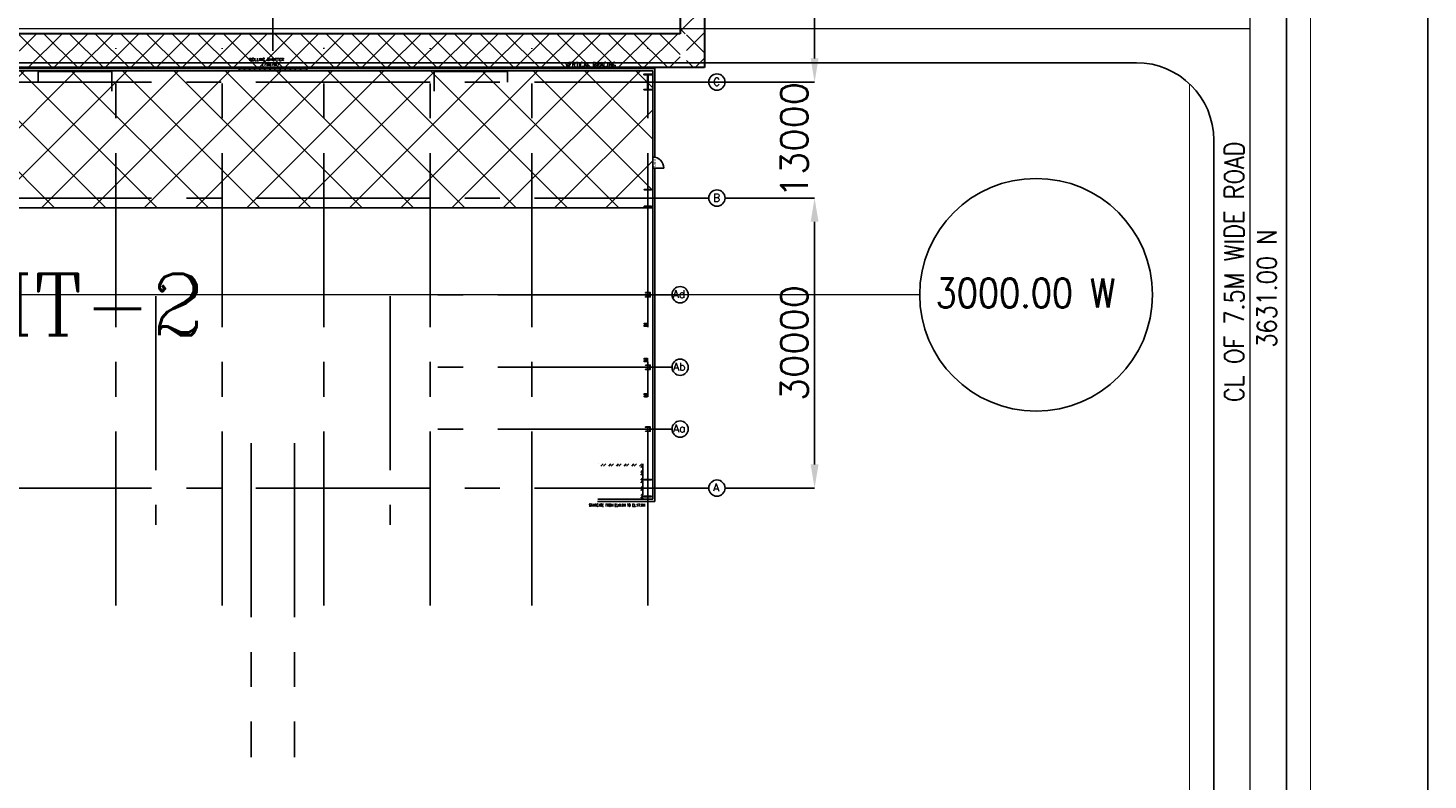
# Model space of a CAD drawing. Header units: inches. Extents: x 0 to 1544102, y -303681 to 23144100.
# Tile 31 of 256: x 47745 to 65834, y -147735 to -138011. Entities that reach past the tile are written whole.
import ezdxf
from ezdxf.enums import TextEntityAlignment as Align

# ---------------------------------------------------------------- set-up
doc = ezdxf.new("R2010")
doc.units = ezdxf.units.IN
doc.header["$LTSCALE"] = 1800
doc.header["$MEASUREMENT"] = 0
for name, pattern in [('CENTER', [2, 1.25, -0.25, 0.25, -0.25]), ('CENTER2', [1.125, 0.75, -0.125, 0.125, -0.125]), ('CENTRE', [1.5, 0.75, -0.25, 0.25, -0.25]), ('HIDDEN', [0.375, 0.25, -0.125])]:
    doc.linetypes.add(name, pattern=pattern)
doc.layers.get('0').update_dxf_attribs({"color": 253, "lineweight": 9})
for name, color, linetype in [('1', 7, 'Continuous'), ('AUX COL', 1, 'Continuous'), ('CEN', 2, 'CENTER'), ('COL', 1, 'Continuous'), ('DIM', 4, 'Continuous'), ('GRID', 251, 'CENTER'), ('Road', 3, 'Continuous'), ('Road Sides', 11, 'Continuous'), ('STAIR', 2, 'Continuous'), ('STEEL', 231, 'Continuous'), ('TEXT', 3, 'Continuous'), ('WALL', 6, 'Continuous')]:
    doc.layers.add(name, color=color, linetype=linetype)
for name, color, linetype, lineweight in [('CL', 8, 'CENTER', 15), ('EQUIP', 8, 'HIDDEN', 9), ('TRENCH-TRESTLE', 6, 'Continuous', 30)]:
    doc.layers.add(name, color=color, linetype=linetype, lineweight=lineweight)
doc.styles.add('HTX11', font='O8111901')
doc.styles.add('ROMANC', font='ROMANC.SHX')
doc.styles.add('ROMANS', font='romans.shx')
doc.dimstyles.new('User2400', dxfattribs={"dimscale": 175, "dimtxt": 2, "dimasz": 1.75, "dimexe": 0, "dimexo": 0, "dimgap": 0.5, "dimtad": 1, "dimdec": 0, "dimlfac": 8, "dimzin": 0, "dimdsep": 46, "dimtxsty": 'ROMANS', "dimcen": 0, "dimclrd": 1, "dimclre": 1, "dimclrt": 3, "dimadec": 0, "dimazin": 0, "dimtfac": 0.09, "dimtdec": 0, "dimtix": 1, "dimtofl": 0, "dimtmove": 0, "dimatfit": 3, "dimfxl": 1, "dimtolj": 1, "dimtzin": 0, "dimarcsym": 0})

# ---------------------------------------------------------------- blocks, each defined once
blk = doc.blocks.new('*D407')
at = {"layer": 'DIM', "color": 1, "lineweight": -2, "transparency": 16777216}
for p, q in [((57908, -137335), (57908, -135337)), ((56394, -137335), (57908, -137335)), ((57908, -138404), (57908, -137641)), ((56394, -138710), (57908, -138710))]:
    blk.add_line(p, q, dxfattribs=at)
at = {"layer": 'DIM', "color": 1, "transparency": 16777216}
for points in [[(57857, -137641), (57959, -137641), (57908, -137335)], [(57857, -138404), (57959, -138404), (57908, -138710)]]:
    blk.add_solid(points, dxfattribs=at)
at = {"layer": 'DIM', "color": 3, "transparency": 16777216, "insert": (57645, -136183), "char_height": 350, "attachment_point": 5, "rotation": 90, "style": 'ROMANS'}
blk.add_mtext('\\A1;11000', dxfattribs=at)
blk = doc.blocks.new('*D37')
at = {"layer": 'DIM', "color": 1, "lineweight": -2, "transparency": 16777216}
for p, q in [((56751, -140210), (57908, -140210)), ((57908, -140516), (57908, -143654)), ((56767, -143960), (57908, -143960))]:
    blk.add_line(p, q, dxfattribs=at)
at = {"layer": 'DIM', "color": 1, "transparency": 16777216}
for points in [[(57857, -140516), (57959, -140516), (57908, -140210)], [(57857, -143654), (57959, -143654), (57908, -143960)]]:
    blk.add_solid(points, dxfattribs=at)
at = {"layer": 'DIM', "color": 3, "transparency": 16777216, "insert": (57645, -142085), "char_height": 350, "attachment_point": 5, "rotation": 90, "style": 'ROMANS'}
blk.add_mtext('\\A1;30000', dxfattribs=at)
blk = doc.blocks.new('*D38')
at = {"layer": 'DIM', "color": 1, "lineweight": -2, "transparency": 16777216}
for p, q in [((57908, -138404), (57908, -138097)), ((56751, -138710), (57908, -138710)), ((57462, -140210), (57908, -140210)), ((57908, -140516), (57908, -140822))]:
    blk.add_line(p, q, dxfattribs=at)
at = {"layer": 'DIM', "color": 1, "transparency": 16777216}
for points in [[(57857, -138404), (57959, -138404), (57908, -138710)], [(57857, -140516), (57959, -140516), (57908, -140210)]]:
    blk.add_solid(points, dxfattribs=at)
at = {"layer": 'DIM', "color": 3, "transparency": 16777216, "insert": (57645, -139460), "char_height": 350, "attachment_point": 5, "rotation": 90, "style": 'ROMANS'}
blk.add_mtext('\\A1;13000', dxfattribs=at)

msp = doc.modelspace()

# ---------------------------------------------------------------- hatches: boundary and pattern name
at = {"layer": 'COL'}
h = msp.add_hatch(dxfattribs=at)
h.set_pattern_fill('ANSI31', color=8, scale=25, style=0)
h.set_pattern_definition([(45, (45907.16, -153718.8955), (-2.2097087, 2.2097087), [])])
h.paths.add_polyline_path([(55803.58, -138609.93), (55703.58, -138609.93), (55703.58, -138615.56), (55803.58, -138615.56)])
h.paths.add_polyline_path([(55756.39, -138615.56), (55750.77, -138615.56), (55750.77, -138804.31), (55756.39, -138804.31)])
h.paths.add_polyline_path([(55803.58, -138804.31), (55703.58, -138804.31), (55703.58, -138809.93), (55803.58, -138809.93)])
h = msp.add_hatch(dxfattribs=at)
h.set_pattern_fill('ANSI31', color=8, scale=25, style=0)
h.set_pattern_definition([(45, (53760.806, -143070.666), (-2.2097087, 2.2097087), [])])
h.paths.add_polyline_path([(55707.33, -140316.18), (55799.83, -140316.18), (55799.83, -140322.43), (55707.33, -140322.43)])
h.paths.add_polyline_path([(55751.58, -140103.68), (55755.58, -140103.68), (55755.58, -140316.18), (55751.58, -140316.18)])
h.paths.add_polyline_path([(55707.33, -140097.43), (55799.83, -140097.43), (55799.83, -140103.68), (55707.33, -140103.68)])
h = msp.add_hatch(dxfattribs=at)
h.set_pattern_fill('ANSI31', color=8, scale=25, style=0)
h.set_pattern_definition([(45, (53760.806, -146820.666), (-2.2097087, 2.2097087), [])])
h.paths.add_polyline_path([(55707.33, -144066.18), (55799.83, -144066.18), (55799.83, -144072.43), (55707.33, -144072.43)])
h.paths.add_polyline_path([(55751.58, -143853.68), (55755.58, -143853.68), (55755.58, -144066.18), (55751.58, -144066.18)])
h.paths.add_polyline_path([(55707.33, -143847.43), (55799.83, -143847.43), (55799.83, -143853.68), (55707.33, -143853.68)])
at = {"layer": 'EQUIP'}
h = msp.add_hatch(dxfattribs=at)
h.set_pattern_fill('ANSI31', color=8, scale=12.5, style=0)
h.set_pattern_definition([(45, (55617.3282, -141847.4337), (-1.104854, 1.104854), [])])
h.paths.add_polyline_path([(55726.7, -141853.68), (55704.83, -141853.68), (55704.83, -141869.31), (55726.7, -141869.31)])
h.paths.add_polyline_path([(55742.33, -141853.68), (55726.7, -141853.68), (55726.7, -141869.31), (55742.33, -141869.31)])
h.paths.add_polyline_path([(55748.58, -141825.56), (55742.33, -141825.56), (55742.33, -141869.31), (55748.58, -141869.31)])
h.paths.add_polyline_path([(55742.33, -141825.56), (55726.7, -141825.56), (55726.7, -141841.18), (55742.33, -141841.18)])
h.paths.add_polyline_path([(55726.7, -141825.56), (55704.83, -141825.56), (55704.83, -141841.18), (55726.7, -141841.18)])
h = msp.add_hatch(dxfattribs=at)
h.set_pattern_fill('ANSI31', color=8, scale=12.5, style=0)
h.set_pattern_definition([(45, (55617.3282, -142303.6837), (-1.104854, 1.104854), [])])
h.paths.add_polyline_path([(55726.7, -142309.93), (55704.83, -142309.93), (55704.83, -142325.56), (55726.7, -142325.56)])
h.paths.add_polyline_path([(55742.33, -142309.93), (55726.7, -142309.93), (55726.7, -142325.56), (55742.33, -142325.56)])
h.paths.add_polyline_path([(55748.58, -142281.81), (55742.33, -142281.81), (55742.33, -142325.56), (55748.58, -142325.56)])
h.paths.add_polyline_path([(55742.33, -142281.81), (55726.7, -142281.81), (55726.7, -142297.43), (55742.33, -142297.43)])
h.paths.add_polyline_path([(55726.7, -142281.81), (55704.83, -142281.81), (55704.83, -142297.43), (55726.7, -142297.43)])
h = msp.add_hatch(dxfattribs=at)
h.set_pattern_fill('ANSI31', color=8, scale=12.5, style=0)
h.set_pattern_definition([(45, (55617.3282, -142759.9337), (-1.104854, 1.104854), [])])
h.paths.add_polyline_path([(55726.7, -142766.18), (55704.83, -142766.18), (55704.83, -142781.81), (55726.7, -142781.81)])
h.paths.add_polyline_path([(55742.33, -142766.18), (55726.7, -142766.18), (55726.7, -142781.81), (55742.33, -142781.81)])
h.paths.add_polyline_path([(55748.58, -142738.06), (55742.33, -142738.06), (55742.33, -142781.81), (55748.58, -142781.81)])
h.paths.add_polyline_path([(55742.33, -142738.06), (55726.7, -142738.06), (55726.7, -142753.68), (55742.33, -142753.68)])
h.paths.add_polyline_path([(55726.7, -142738.06), (55704.83, -142738.06), (55704.83, -142753.68), (55726.7, -142753.68)])
at = {"layer": 'Road Sides', "linetype": 'ByBlock'}
h = msp.add_hatch(dxfattribs=at)
h.set_pattern_fill('ANSI37', color=4, scale=3750)
h.set_pattern_definition([(45, (346976.75, -617549.43), (-331.4563, 331.4563), []), (135, (346976.75, -617549.43), (-331.4563, -331.4563), [])])
h.paths.add_polyline_path([(40691.08, -140335.52), (55817.33, -140335.52), (55817.33, -138564.93), (40691.08, -138564.93)])
at = {"layer": 'WALL'}
h = msp.add_hatch(dxfattribs=at)
h.set_pattern_fill('ANSI32', color=8, scale=187.5, style=0)
h.set_pattern_definition([(45, (55662.33, -143758.684), (-49.7184, 49.7184), []), (45, (55695.474, -143758.684), (-49.7184, 49.7184), [])])
h.paths.add_polyline_path([(55691.08, -143959.93), (55662.33, -143959.93), (55662.33, -144104.93), (55691.08, -144104.93)])
h.paths.add_polyline_path([(55110.66, -143647.43), (55110.66, -143676.18), (55662.33, -143676.18), (55662.33, -143959.93), (55691.08, -143959.93), (55691.08, -143647.43)])

# ---------------------------------------------------------------- linework, layer by layer
at = {"color": 8, "linetype": 'ByBlock'}
for p, q in [((56484.83, -137739.96), (56172.33, -138052.46)), ((47853.46, -138084.92), (47415.96, -138522.42)), ((48056.53, -138522.42), (47619.03, -138084.92)), ((48184.91, -138084.92), (47747.41, -138522.42)), ((48387.99, -138522.42), (47950.49, -138084.92)), ((48516.37, -138084.92), (48078.87, -138522.42)), ((48719.45, -138522.42), (48281.95, -138084.92)), ((48847.83, -138084.92), (48410.33, -138522.42)), ((49050.9, -138522.42), (48613.4, -138084.92)), ((49179.28, -138084.92), (48741.78, -138522.42)), ((49382.36, -138522.42), (48944.86, -138084.92)), ((49510.74, -138084.92), (49073.24, -138522.42)), ((49713.82, -138522.42), (49276.32, -138084.92)), ((49842.19, -138084.92), (49404.69, -138522.42)), ((50045.27, -138522.42), (49607.77, -138084.92)), ((50173.65, -138084.92), (49736.15, -138522.42)), ((50376.73, -138522.42), (49939.23, -138084.92)), ((50505.11, -138084.92), (50067.61, -138522.42)), ((50708.19, -138522.42), (50270.69, -138084.92)), ((50836.56, -138084.92), (50399.06, -138522.42)), ((51039.64, -138522.42), (50602.14, -138084.92)), ((51168.02, -138084.92), (50730.52, -138522.42)), ((51371.1, -138522.42), (50933.6, -138084.92)), ((51499.48, -138084.92), (51061.98, -138522.42)), ((51702.55, -138522.42), (51265.05, -138084.92)), ((51830.93, -138084.92), (51393.43, -138522.42)), ((52034.01, -138522.42), (51596.51, -138084.92)), ((52162.39, -138084.92), (51724.89, -138522.42)), ((52365.47, -138522.42), (51927.97, -138084.92)), ((52493.85, -138084.92), (52056.35, -138522.42)), ((52696.92, -138522.42), (52259.42, -138084.92)), ((52825.3, -138084.92), (52387.8, -138522.42)), ((53028.38, -138522.42), (52590.88, -138084.92)), ((53156.76, -138084.92), (52719.26, -138522.42)), ((53359.84, -138522.42), (52922.34, -138084.92)), ((53488.21, -138084.92), (53050.71, -138522.42)), ((53691.29, -138522.42), (53253.79, -138084.92)), ((53819.67, -138084.92), (53382.17, -138522.42)), ((54022.75, -138522.42), (53585.25, -138084.92)), ((54151.13, -138084.92), (53713.63, -138522.42)), ((54354.2, -138522.42), (53916.7, -138084.92)), ((54482.58, -138084.92), (54045.08, -138522.42)), ((54685.66, -138522.42), (54248.16, -138084.92)), ((54814.04, -138084.92), (54376.54, -138522.42)), ((55017.12, -138522.42), (54579.62, -138084.92)), ((55145.5, -138084.92), (54708, -138522.42)), ((55348.57, -138522.42), (54911.07, -138084.92)), ((55476.95, -138084.92), (55039.45, -138522.42)), ((55680.03, -138522.42), (55242.53, -138084.92)), ((55808.41, -138084.92), (55370.91, -138522.42)), ((56011.49, -138522.42), (55573.99, -138084.92)), ((56139.86, -138084.92), (55702.36, -138522.42)), ((56172.33, -138351.81), (55905.44, -138084.92)), ((56236.9, -138084.92), (56172.33, -138020.35)), ((56484.83, -138071.42), (56253.58, -138302.67)), ((56484.83, -138332.85), (56253.58, -138101.6)), ((56172.33, -138383.92), (56033.82, -138522.42)), ((56342.94, -138522.42), (56253.58, -138433.06)), ((56342.94, -138522.42), (56342.94, -138522.42)), ((56484.83, -138402.87), (56365.28, -138522.42)), ((56365.28, -138522.42), (56365.28, -138522.42))]:
    msp.add_line(p, q, dxfattribs=at)
at = {"color": 8}
for p, q in [((55753.58, -140322.43), (55753.58, -140097.43)), ((55753.58, -144072.43), (55753.58, -143847.43))]:
    msp.add_line(p, q, dxfattribs=at)
at = {"color": 8, "linetype": 'CENTER2', "ltscale": 0.15}
for p, q in [((55753.58, -141488.06), (55753.58, -141431.81)), ((55781.7, -141459.93), (55725.45, -141459.93))]:
    msp.add_line(p, q, dxfattribs=at)
at = {"color": 8, "linetype": 'CENTRE', "ltscale": 500}
msp.add_line((59265.8, -141459.94), (14830.72, -141459.94), dxfattribs=at)
at = {"color": 8, "linetype": 'CENTER2', "ltscale": 0.25}
for p, q in [((55781.7, -142397.43), (55725.45, -142397.43)), ((55753.58, -142425.56), (55753.58, -142369.31)), ((55781.7, -143197.43), (55725.45, -143197.43)), ((55753.58, -143225.56), (55753.58, -143169.31))]:
    msp.add_line(p, q, dxfattribs=at)
at = {"layer": '1', "color": 8}
for centre in [(56646.12, -138709.93), (56646.12, -138709.93), (56646.12, -140209.93), (56646.12, -140209.93), (56171.12, -141459.93), (56171.12, -141459.93), (56171.12, -142397.43), (56171.12, -142397.43), (56171.12, -143197.43), (56171.12, -143197.43), (56646.12, -143959.93), (56646.12, -143959.93)]:
    msp.add_circle(centre, 105.04, dxfattribs=at)
at = {"layer": 'AUX COL', "color": 8}
for p, q in [((55777.7, -141483.56), (55777.7, -141436.31)), ((55781.7, -141483.56), (55781.7, -141436.31)), ((55778.58, -142422.06), (55778.58, -142372.81)), ((55781.7, -142422.06), (55781.7, -142372.81)), ((55778.58, -143222.06), (55778.58, -143172.81)), ((55781.7, -143222.06), (55781.7, -143172.81))]:
    msp.add_line(p, q, dxfattribs=at)
for points in [[(55722.33, -141431.81), (55784.83, -141431.81), (55784.83, -141436.31), (55722.33, -141436.31)], [(55722.33, -141483.56), (55784.83, -141483.56), (55784.83, -141488.06), (55722.33, -141488.06)], [(55722.33, -142369.31), (55784.83, -142369.31), (55784.83, -142372.81), (55722.33, -142372.81)], [(55722.33, -142422.06), (55784.83, -142422.06), (55784.83, -142425.56), (55722.33, -142425.56)], [(55722.33, -143169.31), (55784.83, -143169.31), (55784.83, -143172.81), (55722.33, -143172.81)], [(55722.33, -143222.06), (55784.83, -143222.06), (55784.83, -143225.56), (55722.33, -143225.56)]]:
    msp.add_lwpolyline(points, close=True, dxfattribs=at)
at = {"layer": 'CEN', "color": 8}
for p, q in [((55729.63, -138709.93), (55777.52, -138709.93)), ((55753.58, -138809.93), (55753.58, -138609.93)), ((55753.58, -140322.43), (55753.58, -140097.43)), ((55729.63, -140209.93), (55777.52, -140209.93)), ((49396.7, -141477.64), (49396.7, -144433.48)), ((52422.95, -141477.64), (52422.95, -144433.48)), ((50630.45, -143379.93), (50630.45, -147376.62)), ((50630.45, -143379.93), (50630.45, -147440.45)), ((51189.2, -143379.93), (51189.2, -147336.82)), ((51189.2, -143379.93), (51189.2, -147440.45)), ((55729.63, -143959.93), (55777.52, -143959.93)), ((55753.58, -144072.43), (55753.58, -143847.43))]:
    msp.add_line(p, q, dxfattribs=at)
at = {"layer": 'CL', "color": 8, "ltscale": 100}
for p, q in [((63534.83, -155465.3), (63534.83, -127873.18)), ((63534.99, -138022.43), (17066.08, -138022.43))]:
    msp.add_line(p, q, dxfattribs=at)
at = {"layer": 'COL', "color": 8}
for points in [[(55703.58, -138609.93), (55803.58, -138609.93), (55803.58, -138615.56), (55703.58, -138615.56)], [(55750.77, -138615.56), (55756.39, -138615.56), (55756.39, -138804.31), (55750.77, -138804.31)], [(55703.58, -138804.31), (55803.58, -138804.31), (55803.58, -138809.93), (55703.58, -138809.93)], [(55707.33, -140097.43), (55799.83, -140097.43), (55799.83, -140103.68), (55707.33, -140103.68)], [(55751.58, -140103.68), (55755.58, -140103.68), (55755.58, -140316.18), (55751.58, -140316.18)], [(55707.33, -140316.18), (55799.83, -140316.18), (55799.83, -140322.43), (55707.33, -140322.43)], [(55707.33, -143847.43), (55799.83, -143847.43), (55799.83, -143853.68), (55707.33, -143853.68)], [(55751.58, -143853.68), (55755.58, -143853.68), (55755.58, -144066.18), (55751.58, -144066.18)], [(55707.33, -144066.18), (55799.83, -144066.18), (55799.83, -144072.43), (55707.33, -144072.43)]]:
    msp.add_lwpolyline(points, close=True, dxfattribs=at)
at = {"layer": 'EQUIP', "color": 8, "linetype": 'CENTER2'}
for points in [[(55704.83, -141841.18), (55704.83, -141825.56), (55748.58, -141825.56), (55748.58, -141869.31), (55704.83, -141869.31), (55704.83, -141853.68)], [(55704.83, -142297.43), (55704.83, -142281.81), (55748.58, -142281.81), (55748.58, -142325.56), (55704.83, -142325.56), (55704.83, -142309.93)], [(55704.83, -142753.68), (55704.83, -142738.06), (55748.58, -142738.06), (55748.58, -142781.81), (55704.83, -142781.81), (55704.83, -142766.18)]]:
    msp.add_lwpolyline(points, dxfattribs=at)
at = {"layer": 'GRID', "color": 8}
for p, q in [((50909.83, -134205.33), (50909.83, -138306.54)), ((48878.58, -145478.63), (48878.58, -138272.43)), ((50253.58, -145478.63), (50253.58, -138272.43)), ((51566.08, -145478.63), (51566.08, -138268.25)), ((52941.08, -145478.63), (52941.08, -138272.43)), ((54253.58, -145478.63), (54253.58, -138272.43)), ((55753.58, -145478.63), (55753.58, -138272.43)), ((56541.08, -138709.93), (39653.58, -138709.93)), ((56541.08, -140209.93), (39653.58, -140209.93)), ((56066.08, -141459.93), (53041.08, -141459.93)), ((56066.08, -142397.43), (53041.08, -142397.43)), ((56066.08, -143197.43), (53041.08, -143197.43)), ((56541.08, -143959.93), (39653.58, -143959.93))]:
    msp.add_line(p, q, dxfattribs=at)
at = {"layer": 'Road', "color": 8, "ltscale": 100}
for p, q in [((64003.58, -155465.3), (64003.58, -127873.18)), ((64003.58, -155465.3), (64003.58, -127873.18)), ((63066.08, -152741.19), (63066.08, -139459.93)), ((63066.08, -152741.19), (63066.08, -139460.05))]:
    msp.add_line(p, q, dxfattribs=at)
at = {"layer": 'Road', "color": 8}
msp.add_line((62066.08, -138459.93), (18535.19, -138459.93), dxfattribs=at)
msp.add_arc((62066.08, -139459.93), 1000, 0, 90, dxfattribs=at)
at = {"layer": 'Road Sides', "color": 161, "linetype": 'ByBlock'}
msp.add_lwpolyline([(14830.72, -124800.26), (65833.56, -124800.26), (65833.56, -159643.34), (14830.72, -159643.34)], close=True, dxfattribs=at)
at = {"layer": 'Road Sides', "color": 8, "ltscale": 100, "const_width": 12.5}
for points in [[(64316.08, -155465.3), (64316.08, -127873.18)], [(64316.08, -155465.3), (64316.08, -127873.18)], [(62753.58, -152741.19), (62753.58, -138733.74)]]:
    msp.add_lwpolyline(points, dxfattribs=at)
at = {"layer": 'Road Sides', "color": 4, "linetype": 'ByBlock'}
msp.add_lwpolyline([(40691.08, -138564.93), (55817.33, -138564.93), (55817.33, -140335.52), (40691.08, -140335.52)], close=True, dxfattribs=at)
at = {"layer": 'Road Sides', "color": 8, "ltscale": 100, "const_width": 12.5}
msp.add_lwpolyline([(62753.58, -138733.74), (62753.58, -152741.19, -0.41421356), (62066.08, -153428.69), (42089.89, -153428.69)], format="xyb", dxfattribs=at)
at = {"layer": 'Road Sides', "color": 161, "linetype": 'ByBlock'}
msp.add_circle((60769.84, -141459.94), 1504.04, dxfattribs=at)
at = {"layer": 'STAIR', "color": 8}
for p, q in [((47878.58, -138572.43), (48828.58, -138572.43)), ((47878.58, -138709.93), (47878.58, -138572.43)), ((48828.58, -138572.43), (48828.58, -138828.68)), ((53941.08, -138572.43), (52991.08, -138572.43)), ((52991.08, -138572.43), (52991.08, -138828.68)), ((53941.08, -138709.93), (53941.08, -138572.43))]:
    msp.add_line(p, q, dxfattribs=at)
at = {"layer": 'STEEL', "color": 8}
for p, q in [((51347.33, -138536.18), (50472.33, -138536.18)), ((50472.33, -138564.93), (50472.33, -138536.18)), ((51347.33, -138536.18), (51347.33, -138564.93)), ((51347.33, -138564.93), (50472.33, -138564.93))]:
    msp.add_line(p, q, dxfattribs=at)
at = {"layer": 'STEEL', "color": 8, "flags": 128}
for points in [[(50541.75, -138550.62), (50541.43, -138549), (50540.4, -138547.32), (50538.57, -138545.63), (50535.9, -138544.01), (50532.39, -138542.51), (50528.1, -138541.2), (50523.13, -138540.16), (50517.64, -138539.43), (50511.82, -138539.06), (50505.9, -138539.06), (50500.08, -138539.43), (50494.59, -138540.16), (50489.62, -138541.2), (50485.33, -138542.51), (50481.82, -138544.01), (50479.15, -138545.63), (50477.32, -138547.32), (50475.07, -138549), (50472.33, -138550.62)], [(50541.75, -138550.62), (50542.07, -138552.23), (50543.1, -138553.91), (50544.93, -138555.6), (50547.6, -138557.22), (50551.11, -138558.72), (50555.4, -138560.03), (50560.38, -138561.07), (50565.86, -138561.8), (50571.68, -138562.17), (50577.6, -138562.17), (50583.41, -138561.8), (50588.9, -138561.07), (50593.88, -138560.03), (50598.18, -138558.72), (50601.68, -138557.22), (50604.35, -138555.6), (50606.18, -138553.91), (50607.21, -138552.23), (50607.53, -138550.62)], [(50673.3, -138550.62), (50673.3, -138550.61), (50673.3, -138550.61), (50673.3, -138550.61), (50673.3, -138550.61), (50673.3, -138550.61), (50673.3, -138550.61), (50673.3, -138550.61), (50672.7, -138548.42), (50670.89, -138546.25), (50667.84, -138544.21), (50663.66, -138542.41), (50658.55, -138540.93), (50652.78, -138539.86), (50646.63, -138539.21), (50640.41, -138539.01), (50634.2, -138539.21), (50628.05, -138539.86), (50622.28, -138540.93), (50617.16, -138542.41), (50612.99, -138544.21), (50609.94, -138546.25), (50608.11, -138548.42), (50607.53, -138550.61), (50607.53, -138550.61), (50607.53, -138550.61), (50607.53, -138550.61), (50607.53, -138550.61), (50607.53, -138550.61), (50607.53, -138550.61), (50607.53, -138550.62)], [(50673.3, -138550.62), (50673.61, -138552.23), (50674.65, -138553.91), (50676.48, -138555.6), (50679.15, -138557.22), (50682.65, -138558.72), (50686.95, -138560.03), (50691.93, -138561.07), (50697.41, -138561.8), (50703.23, -138562.17), (50709.15, -138562.17), (50714.96, -138561.8), (50720.45, -138561.07), (50725.43, -138560.03), (50729.71, -138558.72), (50733.23, -138557.22), (50735.9, -138555.6), (50737.73, -138553.91), (50738.75, -138552.23), (50739.08, -138550.62)], [(50804.85, -138550.62), (50804.85, -138550.61), (50804.85, -138550.61), (50804.85, -138550.61), (50804.85, -138550.61), (50804.85, -138550.61), (50804.85, -138550.61), (50804.85, -138550.61), (50804.25, -138548.42), (50802.44, -138546.25), (50799.39, -138544.21), (50795.21, -138542.41), (50790.1, -138540.93), (50784.31, -138539.86), (50778.16, -138539.21), (50771.96, -138539.01), (50765.75, -138539.21), (50759.6, -138539.86), (50753.83, -138540.93), (50748.71, -138542.41), (50744.54, -138544.21), (50741.49, -138546.25), (50739.66, -138548.42), (50739.08, -138550.61), (50739.08, -138550.61), (50739.08, -138550.61), (50739.08, -138550.61), (50739.08, -138550.61), (50739.08, -138550.61), (50739.08, -138550.61), (50739.08, -138550.62)], [(50804.85, -138550.62), (50805.16, -138552.23), (50806.2, -138553.91), (50808.03, -138555.6), (50810.69, -138557.22), (50814.2, -138558.72), (50818.5, -138560.03), (50823.46, -138561.07), (50828.96, -138561.8), (50834.78, -138562.17), (50840.7, -138562.17), (50846.51, -138561.8), (50852, -138561.07), (50856.98, -138560.03), (50861.26, -138558.72), (50864.78, -138557.22), (50867.45, -138555.6), (50869.28, -138553.91), (50870.3, -138552.23), (50870.63, -138550.62)], [(50936.39, -138550.62), (50936.39, -138550.61), (50936.39, -138550.61), (50936.39, -138550.61), (50936.39, -138550.61), (50936.39, -138550.61), (50936.39, -138550.61), (50936.39, -138550.61), (50935.8, -138548.42), (50933.99, -138546.25), (50930.94, -138544.21), (50926.76, -138542.41), (50921.65, -138540.93), (50915.86, -138539.86), (50909.71, -138539.21), (50903.51, -138539.01), (50897.3, -138539.21), (50891.15, -138539.86), (50885.36, -138540.93), (50880.25, -138542.41), (50876.08, -138544.21), (50873.04, -138546.25), (50871.21, -138548.42), (50870.63, -138550.61), (50870.63, -138550.61), (50870.63, -138550.61), (50870.63, -138550.61), (50870.63, -138550.61), (50870.63, -138550.61), (50870.63, -138550.61), (50870.63, -138550.62)], [(50936.39, -138550.62), (50936.39, -138550.62), (50936.39, -138550.62), (50936.39, -138550.62), (50936.39, -138550.62), (50936.39, -138550.62), (50936.39, -138550.62), (50936.39, -138550.62), (50936.99, -138552.81), (50938.8, -138554.98), (50941.85, -138557.02), (50946.03, -138558.82), (50951.14, -138560.3), (50956.93, -138561.37), (50963.08, -138562.01), (50969.29, -138562.22), (50975.49, -138562.01), (50981.64, -138561.37), (50987.43, -138560.3), (50992.54, -138558.82), (50996.71, -138557.02), (50999.76, -138554.97), (51001.59, -138552.81), (51002.18, -138550.62)], [(51067.95, -138550.62), (51067.95, -138550.61), (51067.95, -138550.61), (51067.95, -138550.61), (51067.95, -138550.61), (51067.95, -138550.61), (51067.95, -138550.61), (51067.95, -138550.61), (51067.35, -138548.42), (51065.54, -138546.25), (51062.49, -138544.21), (51058.31, -138542.41), (51053.2, -138540.93), (51047.43, -138539.86), (51041.28, -138539.21), (51035.06, -138539.01), (51028.85, -138539.21), (51022.7, -138539.86), (51016.93, -138540.93), (51011.81, -138542.41), (51007.64, -138544.21), (51004.59, -138546.25), (51002.76, -138548.42), (51002.18, -138550.61), (51002.18, -138550.61), (51002.18, -138550.61), (51002.18, -138550.61), (51002.18, -138550.61), (51002.18, -138550.61), (51002.18, -138550.61), (51002.18, -138550.62)], [(51067.95, -138550.62), (51068.26, -138552.23), (51069.3, -138553.91), (51071.13, -138555.6), (51073.8, -138557.22), (51077.3, -138558.72), (51081.6, -138560.03), (51086.58, -138561.07), (51092.06, -138561.8), (51097.88, -138562.17), (51103.8, -138562.17), (51109.61, -138561.8), (51115.1, -138561.07), (51120.08, -138560.03), (51124.36, -138558.72), (51127.88, -138557.22), (51130.55, -138555.6), (51132.38, -138553.91), (51133.4, -138552.23), (51133.73, -138550.62)], [(51199.5, -138550.62), (51199.5, -138550.61), (51199.5, -138550.61), (51199.5, -138550.61), (51199.5, -138550.61), (51199.5, -138550.61), (51199.5, -138550.61), (51199.5, -138550.61), (51198.9, -138548.42), (51197.09, -138546.25), (51194.04, -138544.21), (51189.86, -138542.41), (51184.75, -138540.93), (51178.96, -138539.86), (51172.81, -138539.21), (51166.61, -138539.01), (51160.4, -138539.21), (51154.25, -138539.86), (51148.48, -138540.93), (51143.36, -138542.41), (51139.19, -138544.21), (51136.14, -138546.25), (51134.31, -138548.42), (51133.73, -138550.61), (51133.73, -138550.61), (51133.73, -138550.61), (51133.73, -138550.61), (51133.73, -138550.61), (51133.73, -138550.61), (51133.73, -138550.61), (51133.73, -138550.62)], [(51199.5, -138550.62), (51199.81, -138552.23), (51200.85, -138553.91), (51202.68, -138555.6), (51205.34, -138557.22), (51208.85, -138558.72), (51213.15, -138560.03), (51218.11, -138561.07), (51223.61, -138561.8), (51229.43, -138562.17), (51235.35, -138562.17), (51241.16, -138561.8), (51246.65, -138561.07), (51251.63, -138560.03), (51255.91, -138558.72), (51259.43, -138557.22), (51262.1, -138555.6), (51263.93, -138553.91), (51264.95, -138552.23), (51265.28, -138550.62)], [(51347.33, -138550.62), (51347.33, -138550.61), (51347.33, -138550.61), (51347.33, -138550.61), (51347.33, -138550.61), (51347.33, -138550.61), (51347.33, -138550.61), (51347.33, -138550.61), (51346.74, -138548.42), (51344.93, -138546.25), (51341.88, -138544.21), (51337.7, -138542.41), (51332.59, -138540.93), (51326.8, -138539.86), (51320.65, -138539.21), (51298.16, -138539.01), (51291.95, -138539.21), (51285.8, -138539.86), (51280.01, -138540.93), (51274.9, -138542.41), (51270.73, -138544.21), (51267.69, -138546.25), (51265.86, -138548.42), (51265.28, -138550.61), (51265.28, -138550.61), (51265.28, -138550.61), (51265.28, -138550.61), (51265.28, -138550.61), (51265.28, -138550.61), (51265.28, -138550.61), (51265.28, -138550.62)]]:
    msp.add_lwpolyline(points, dxfattribs=at)
at = {"layer": 'TRENCH-TRESTLE', "color": 8, "ltscale": 100}
for p, q in [((56172.33, -134205.33), (56172.33, -138085.05)), ((56484.83, -134205.33), (56484.83, -138522.55)), ((56172.33, -138084.92), (24628.58, -138084.92)), ((56484.83, -138522.42), (25003.58, -138522.42))]:
    msp.add_line(p, q, dxfattribs=at)
at = {"layer": 'WALL', "color": 8}
for p, q in [((42325.23, -138536.18), (50472.33, -138536.18)), ((51347.33, -138536.18), (55846.08, -138536.18)), ((55846.08, -139682.64), (55846.08, -138536.18)), ((42328.58, -138564.93), (50472.33, -138564.93)), ((51347.33, -138564.93), (55817.33, -138564.93)), ((55817.33, -139679.72), (55817.33, -138564.93)), ((55817.33, -144104.93), (55817.33, -139822.43)), ((55846.08, -144133.68), (55846.08, -139822.43)), ((55691.08, -144104.93), (55691.08, -143647.43)), ((55103.98, -144133.68), (55846.08, -144133.68)), ((55107.33, -144104.93), (55817.33, -144104.93))]:
    msp.add_line(p, q, dxfattribs=at)
at = {"layer": 'WALL', "color": 8, "flags": 128}
msp.add_lwpolyline([(55817.33, -139679.72, -0.414209), (55960.05, -139822.43)], format="xyb", dxfattribs=at)
msp.add_lwpolyline([(55817.33, -139822.43), (55960.05, -139822.43)], dxfattribs=at)

# ---------------------------------------------------------------- texts
at = {"layer": 'TEXT', "color": 8}
for s, height, style, p in [('ROLLING SHUTTER', 37.5, 'ROMANS', (50601.44, -138437.03)), ('(7Mx7M)', 37.5, 'ROMANS', (50768.71, -138498.68)), ('C', 100, 'ROMANC', (56596.4, -138756.94)), ('B', 100, 'ROMANC', (56596.4, -140256.94)), ('Ad', 100, 'ROMANC', (56077.56, -141501.6)), ('Ab', 100, 'ROMANC', (56082.53, -142439.1)), ('Aa', 100, 'ROMANC', (56082.53, -143239.1)), ('A', 100, 'ROMANC', (56598.5, -144001.6))]:
    msp.add_text(s, height=height, dxfattribs=dict(at, style=style)).set_placement(p)
at = {"layer": 'TEXT', "color": 8, "linetype": 'Continuous', "style": 'HTX11'}
msp.add_text('FPD', height=37.5, rotation=270, dxfattribs=at).set_placement((55817.5, -139705.83))
at = {"layer": 'TEXT', "color": 8, "style": 'ROMANS', "width": 0.85}
for s, p in [('CL OF 7.5M WIDE ROAD ', (63456.09, -142847.82, 0)), ('3631.00 N', (63876.84, -142143.37, -0.01))]:
    msp.add_text(s, height=250, rotation=90, dxfattribs=at).set_placement(p)
at = {"layer": 'TEXT', "color": 3, "style": 'ROMANC'}
msp.add_text('UNIT-2', height=793.8, dxfattribs=at).set_placement((47931.46, -141190.73), align=Align.TOP_CENTER)
at = {"layer": 'TEXT', "color": 3, "style": 'ROMANS', "width": 0.85}
msp.add_text('3000.00 W', height=375, dxfattribs=at).set_placement((59472.46, -141624.95))
at = {"layer": 'TEXT', "color": 8, "style": 'ROMANS', "width": 0.8}
msp.add_text('STAIRCASE FROM EL:0.0M TO EL:17.0M', height=31.25, dxfattribs=at).set_placement((54993.62, -144196.45))
at = {"layer": 'TEXT', "color": 8, "insert": (54688.18, -138452.94), "char_height": 60, "width": 652.0708, "attachment_point": 1, "style": 'ROMANS'}
msp.add_mtext('{\\W0.8;VERTICAL BRACING}', dxfattribs=at)

# ---------------------------------------------------------------- dimensions: what is measured, and where the dimension line sits
at = {"layer": 'DIM'}
dim = msp.add_linear_dim(base=(57907.67, -137334.93), p1=(56393.62, -138709.93), p2=(56393.62, -137334.93), angle=90, dimstyle='User2400', dxfattribs=at)
dim.commit()
dim.dimension.update_dxf_attribs({"geometry": '*D407', "text_midpoint": (57907.67, -136182.85), "dimtype": 160})
dim = msp.add_linear_dim(base=(57907.67, -140209.93), p1=(56751.16, -138709.93), p2=(57462.16, -140209.93), angle=90, text='13000', dimstyle='User2400', dxfattribs=at)
dim.commit()
dim.dimension.update_dxf_attribs({"geometry": '*D38', "text_midpoint": (57645.17, -139459.93)})
dim = msp.add_linear_dim(base=(57907.67, -143959.93), p1=(56751.16, -140209.93), p2=(56767.2, -143959.93), angle=90, dimstyle='User2400', dxfattribs=at)
dim.commit()
dim.dimension.update_dxf_attribs({"geometry": '*D37', "text_midpoint": (57645.17, -142084.93)})

doc.saveas('drawing.dxf')
